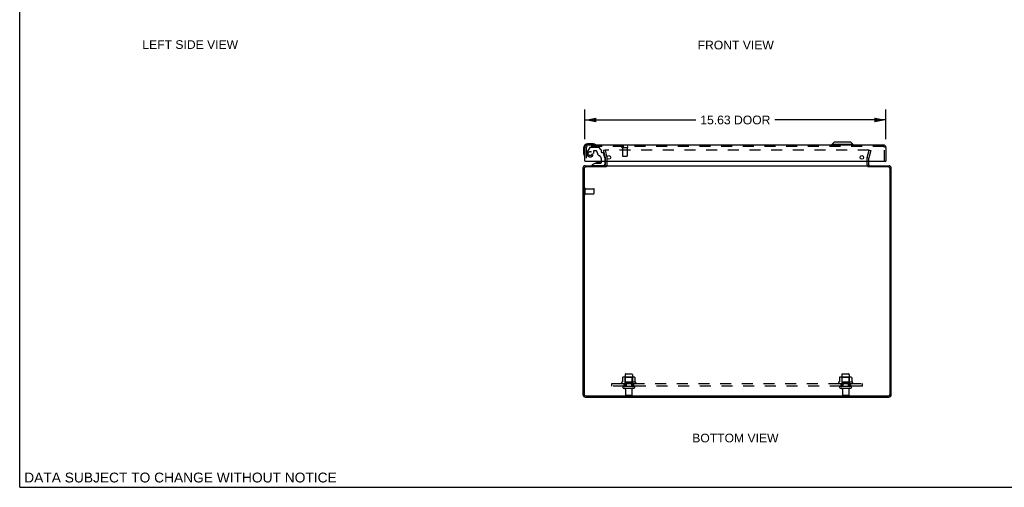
# Model space of a CAD drawing. Header units: inches. Extents: x 0 to 102, y 0 to 66.
# Tile 1 of 3: x 0 to 51, y 0 to 24. Entities that reach past the tile are written whole.
import ezdxf

# ---------------------------------------------------------------- set-up
doc = ezdxf.new("R2010")
doc.units = ezdxf.units.IN
doc.header["$LTSCALE"] = 5.620219
doc.header["$MEASUREMENT"] = 0
doc.linetypes.add('HIDDEN', pattern=[0.2, 0.1, -0.1])
doc.layers.get('0').update_dxf_attribs({"linetype": 'CONTINUOUS'})
for name, color, linetype in [('DEFAULT_2', 8, 'HIDDEN'), ('DIMENSIONS', 7, 'CONTINUOUS'), ('DOOR_ASSEMBLY', 7, 'CONTINUOUS'), ('SUBPANEL', 7, 'CONTINUOUS')]:
    doc.layers.add(name, color=color, linetype=linetype)
doc.styles.get("Standard").update_dxf_attribs({"font": 'arial.ttf'})
doc.dimstyles.new('DIMSTYLE_1', dxfattribs={"dimtxt": 0.45082, "dimasz": 0.601093, "dimexe": 0.09, "dimexo": 0.07, "dimgap": 0.0375, "dimtad": 0, "dimtih": 1, "dimtoh": 1, "dimzin": 4, "dimdsep": 46, "dimtxsty": 'Standard', "dimblk": '_FILLED', "dimblk1": '_FILLED', "dimblk2": '_FILLED', "dimcen": 0.09, "dimadec": 3, "dimazin": 1, "dimtfac": 1, "dimtdec": 3, "dimtofl": 0, "dimtmove": 0, "dimatfit": 3, "dimldrblk": '_FILLED', "dimfxl": 0, "dimtolj": 1, "dimtzin": 4, "dimarcsym": 0})

# ---------------------------------------------------------------- blocks, each defined once
blk = doc.blocks.new('_FILLED')
at = {"color": 0, "linetype": 'ByBlock'}
blk.add_solid([(0, 0), (-1, 0.2), (-1, -0.2)], dxfattribs=at)
blk = doc.blocks.new('*D5')
at = {"layer": 'DIMENSIONS', "color": 2, "linetype": 'Continuous'}
for p, q in [((29.325, 18.05), (29.325, 19.593)), ((44.95, 18.05), (44.95, 19.593)), ((29.325, 19.052), (35.093, 19.052)), ((44.95, 19.052), (39.181, 19.052))]:
    blk.add_line(p, q, dxfattribs=at)
at = {"layer": 'DIMENSIONS', "color": 2, "linetype": 'Continuous', "xscale": 0.6010928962, "yscale": 0.6010928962, "zscale": 0.6010928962, "rotation": 180}
blk.add_blockref('_FILLED', (29.325, 19.052), dxfattribs=at)
at = {"layer": 'DIMENSIONS', "color": 2, "linetype": 'Continuous', "xscale": 0.6010928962, "yscale": 0.6010928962, "zscale": 0.6010928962}
blk.add_blockref('_FILLED', (44.95, 19.052), dxfattribs=at)
at = {"layer": 'DIMENSIONS', "color": 2, "linetype": 'Continuous', "insert": (37.137, 19.278), "char_height": 0.4508, "width": 3.63672, "attachment_point": 2, "line_spacing_factor": 0.9}
blk.add_mtext('15.63 DOOR', dxfattribs=at)

msp = doc.modelspace()

# ---------------------------------------------------------------- linework, layer by layer
at = {"color": 7, "linetype": 'Continuous'}
for p, q in [((0, 0), (0, 66.12)), ((44.055, 16.615), (44.055, 16.678)), ((0, 0), (102.186, 0))]:
    msp.add_line(p, q, dxfattribs=at)
at = {"color": 3, "linetype": 'Continuous'}
for p, q in [((30.405, 16.72), (30.405, 16.921)), ((44.055, 16.72), (44.055, 16.921)), ((29.23, 16.561), (29.23, 4.814)), ((29.293, 16.535), (29.293, 4.821)), ((29.347, 16.678), (30.405, 16.678)), ((30.407, 16.615), (29.373, 16.615)), ((30.432, 16.678), (44.028, 16.678)), ((45.087, 16.615), (44.053, 16.615)), ((44.055, 16.678), (45.113, 16.678)), ((45.167, 4.821), (45.167, 16.535)), ((45.23, 4.814), (45.23, 16.561)), ((29.366, 4.678), (45.094, 4.678)), ((29.373, 4.741), (45.087, 4.741))]:
    msp.add_line(p, q, dxfattribs=at)
for centre, radius, start, end in [((29.347, 16.561), 0.117, 90, 180), ((29.373, 16.535), 0.08, 90, 180), ((30.363, 16.72), 0.042, 270, 360), ((44.097, 16.72), 0.042, 180, 270), ((45.087, 16.535), 0.08, 0, 90), ((45.113, 16.561), 0.117, 0, 90), ((29.366, 4.814), 0.136, 180, 270), ((29.373, 4.821), 0.08, 180, 270), ((45.087, 4.821), 0.08, 270, 360), ((45.094, 4.814), 0.136, 270, 360)]:
    msp.add_arc(centre, radius, start, end, dxfattribs=at)
at = {"layer": 'DEFAULT_2', "color": 8, "linetype": 'HIDDEN'}
for p, q in [((30.373, 17.49), (30.3, 17.471)), ((30.404, 17.085), (30.3, 17.471)), ((30.373, 17.49), (30.476, 17.104)), ((44.055, 17.49), (30.404, 17.49)), ((43.983, 17.104), (44.087, 17.49)), ((44.159, 17.471), (44.056, 17.085)), ((44.087, 17.49), (44.159, 17.471)), ((30.405, 16.921), (30.405, 17.078)), ((30.48, 16.72), (30.48, 17.078)), ((43.98, 16.72), (43.98, 17.078)), ((44.055, 16.921), (44.055, 17.078)), ((29.305, 15.211), (29.305, 15.495)), ((29.348, 15.211), (29.348, 15.495)), ((29.348, 15.477), (29.795, 15.477)), ((29.805, 15.239), (29.805, 15.467)), ((29.348, 15.229), (29.795, 15.229)), ((31.286, 5.693), (31.286, 5.474)), ((31.86, 5.714), (31.349, 5.714)), ((31.421, 5.694), (31.401, 5.714)), ((31.417, 5.848), (31.417, 5.253)), ((31.421, 5.398), (31.421, 5.694)), ((31.788, 5.694), (31.421, 5.694)), ((31.447, 5.878), (31.762, 5.878)), ((31.788, 5.694), (31.808, 5.714)), ((31.788, 5.398), (31.788, 5.694)), ((31.792, 5.848), (31.792, 5.253)), ((31.924, 5.693), (31.924, 5.474)), ((42.536, 5.693), (42.536, 5.474)), ((43.11, 5.714), (42.599, 5.714)), ((42.671, 5.694), (42.651, 5.714)), ((42.667, 5.848), (42.667, 5.253)), ((43.038, 5.694), (42.671, 5.694)), ((42.671, 5.398), (42.671, 5.694)), ((42.697, 5.878), (43.012, 5.878)), ((43.038, 5.694), (43.058, 5.714)), ((43.038, 5.398), (43.038, 5.694)), ((43.042, 5.848), (43.042, 5.253)), ((43.174, 5.693), (43.174, 5.474)), ((31.961, 5.448), (31.249, 5.448)), ((31.271, 5.378), (31.939, 5.378)), ((31.347, 5.253), (31.862, 5.253)), ((31.347, 5.143), (31.862, 5.143)), ((31.421, 5.398), (31.401, 5.378)), ((31.788, 5.398), (31.421, 5.398)), ((31.788, 5.398), (31.808, 5.378)), ((43.211, 5.448), (42.499, 5.448)), ((42.521, 5.378), (43.189, 5.378)), ((42.597, 5.253), (43.112, 5.253)), ((42.597, 5.143), (43.112, 5.143)), ((42.671, 5.398), (42.651, 5.378)), ((43.038, 5.398), (42.671, 5.398)), ((43.038, 5.398), (43.058, 5.378)), ((31.44, 5.08), (31.44, 4.783)), ((31.74, 4.753), (31.47, 4.753)), ((31.77, 5.08), (31.77, 4.783)), ((42.69, 5.08), (42.69, 4.783)), ((42.99, 4.753), (42.72, 4.753)), ((43.02, 5.08), (43.02, 4.783))]:
    msp.add_line(p, q, dxfattribs=at)
for points in [[(30.404, 17.49), (30.403, 17.49), (30.401, 17.49), (30.4, 17.49), (30.398, 17.489), (30.396, 17.489), (30.395, 17.488), (30.394, 17.487), (30.392, 17.486), (30.391, 17.485), (30.39, 17.484), (30.389, 17.483), (30.388, 17.482), (30.387, 17.48), (30.386, 17.479), (30.386, 17.477), (30.385, 17.476), (30.385, 17.474), (30.385, 17.473), (30.384, 17.471)], [(30.384, 17.471), (30.385, 17.47), (30.385, 17.468), (30.385, 17.466)], [(44.072, 17.482), (44.071, 17.483), (44.07, 17.484), (44.069, 17.485), (44.067, 17.486), (44.066, 17.487), (44.065, 17.488), (44.063, 17.489), (44.062, 17.489), (44.06, 17.49), (44.058, 17.49), (44.057, 17.49), (44.055, 17.49)], [(44.072, 17.482), (44.073, 17.48), (44.073, 17.479), (44.074, 17.477), (44.074, 17.476), (44.075, 17.474), (44.075, 17.473), (44.075, 17.471)], [(44.075, 17.471), (44.075, 17.47), (44.075, 17.468), (44.074, 17.466)], [(31.292, 5.702), (31.29, 5.701), (31.289, 5.7), (31.288, 5.699), (31.287, 5.697), (31.286, 5.696), (31.286, 5.694), (31.286, 5.693)], [(31.918, 5.702), (31.919, 5.701), (31.92, 5.7), (31.922, 5.699), (31.922, 5.697), (31.923, 5.696), (31.924, 5.694), (31.924, 5.693)], [(42.542, 5.702), (42.54, 5.701), (42.539, 5.7), (42.538, 5.699), (42.537, 5.697), (42.536, 5.696), (42.536, 5.694), (42.536, 5.693)], [(43.168, 5.702), (43.169, 5.701), (43.17, 5.7), (43.172, 5.699), (43.172, 5.697), (43.173, 5.696), (43.174, 5.694), (43.174, 5.693)], [(31.286, 5.474), (31.286, 5.473), (31.286, 5.472), (31.285, 5.471), (31.285, 5.47), (31.285, 5.469), (31.284, 5.469), (31.284, 5.468), (31.284, 5.468), (31.283, 5.468), (31.283, 5.467), (31.283, 5.467), (31.282, 5.467), (31.282, 5.466), (31.282, 5.466), (31.281, 5.466), (31.281, 5.466), (31.281, 5.466), (31.281, 5.466)], [(31.929, 5.466), (31.929, 5.466), (31.928, 5.466), (31.928, 5.466), (31.928, 5.466), (31.928, 5.466), (31.927, 5.467), (31.927, 5.467), (31.927, 5.467), (31.926, 5.468), (31.926, 5.468), (31.926, 5.468), (31.925, 5.469), (31.925, 5.469), (31.925, 5.47), (31.924, 5.471), (31.924, 5.472), (31.924, 5.473), (31.924, 5.474)], [(42.536, 5.474), (42.536, 5.473), (42.536, 5.472), (42.535, 5.471), (42.535, 5.47), (42.535, 5.469), (42.534, 5.469), (42.534, 5.468), (42.534, 5.468), (42.533, 5.468), (42.533, 5.467), (42.533, 5.467), (42.532, 5.467), (42.532, 5.466), (42.532, 5.466), (42.531, 5.466), (42.531, 5.466), (42.531, 5.466), (42.531, 5.466)], [(43.179, 5.466), (43.179, 5.466), (43.178, 5.466), (43.178, 5.466), (43.178, 5.466), (43.178, 5.466), (43.177, 5.467), (43.177, 5.467), (43.177, 5.467), (43.176, 5.468), (43.176, 5.468), (43.176, 5.468), (43.175, 5.469), (43.175, 5.469), (43.175, 5.47), (43.174, 5.471), (43.174, 5.472), (43.174, 5.473), (43.174, 5.474)]]:
    msp.add_lwpolyline(points, dxfattribs=at)
for centre, radius, start, end in [((30.38, 17.078), 0.025, 0, 15), ((30.38, 17.078), 0.1, 0, 15), ((44.08, 17.078), 0.1, 165, 180), ((44.08, 17.078), 0.025, 165, 180), ((30.363, 16.72), 0.117, 303.0998, 360), ((44.097, 16.72), 0.117, 180, 236.9002), ((29.326, 15.495), 0.0215, 360, 180), ((29.795, 15.467), 0.01, 360, 90), ((29.326, 15.211), 0.0215, 180, 0), ((29.795, 15.239), 0.01, 270, 0), ((31.349, 5.573), 0.141, 90, 113.95), ((31.447, 5.848), 0.03, 90, 180), ((31.762, 5.848), 0.03, 0, 90), ((31.86, 5.573), 0.141, 66.05, 90), ((42.599, 5.573), 0.141, 90, 113.95), ((42.697, 5.848), 0.03, 90, 180), ((43.012, 5.848), 0.03, 0, 90), ((43.11, 5.573), 0.141, 66.05, 90), ((31.271, 5.416), 0.0384, 124.4497, 270), ((31.605, 4.848), 0.698, 117.6814, 120.6631), ((31.347, 5.198), 0.055, 90, 270), ((31.377, 5.08), 0.0625, 0, 90), ((31.832, 5.08), 0.0625, 90, 180), ((31.862, 5.198), 0.055, 270, 90), ((31.605, 4.848), 0.698, 59.3369, 62.3186), ((31.939, 5.416), 0.0384, 270, 55.5503), ((42.521, 5.416), 0.0384, 124.4497, 270), ((42.855, 4.848), 0.698, 117.6814, 120.6631), ((42.597, 5.198), 0.055, 90, 270), ((42.627, 5.08), 0.0625, 0, 90), ((43.082, 5.08), 0.0625, 90, 180), ((43.112, 5.198), 0.055, 270, 90), ((42.855, 4.848), 0.698, 59.3369, 62.3186), ((43.189, 5.416), 0.0384, 270, 55.5503), ((31.47, 4.783), 0.03, 180, 270), ((31.74, 4.783), 0.03, 270, 360), ((42.72, 4.783), 0.03, 180, 270), ((42.99, 4.783), 0.03, 270, 360)]:
    msp.add_arc(centre, radius, start, end, dxfattribs=at)
at = {"layer": 'DOOR_ASSEMBLY', "color": 7, "linetype": 'Continuous'}
for p, q in [((42.267, 17.903), (42.149, 17.785)), ((43.133, 17.903), (42.267, 17.903)), ((43.133, 17.903), (43.251, 17.785)), ((29.265, 17.606), (29.265, 17.316)), ((29.754, 17.806), (29.465, 17.806)), ((29.792, 17.803), (29.754, 17.806)), ((42.149, 17.785), (42.149, 17.746)), ((43.251, 17.785), (42.149, 17.785)), ((43.251, 17.785), (43.251, 17.746)), ((29.265, 17.316), (29.268, 17.279)), ((29.34, 16.921), (29.325, 16.921)), ((30.183, 16.847), (30.183, 16.921)), ((30.368, 16.921), (30.368, 16.757)), ((44.935, 16.921), (44.95, 16.921)), ((29.875, 16.816), (29.699, 16.717)), ((29.699, 16.678), (29.699, 16.717)), ((29.875, 16.816), (30.152, 16.816)), ((30.033, 16.832), (29.963, 16.832)), ((30.103, 16.832), (30.033, 16.832))]:
    msp.add_line(p, q, dxfattribs=at)
at = {"layer": 'DOOR_ASSEMBLY', "color": 3, "linetype": 'Continuous'}
for p, q in [((29.325, 16.921), (29.325, 17.629)), ((44.833, 17.746), (29.442, 17.746)), ((44.95, 17.629), (44.95, 16.921)), ((29.34, 16.921), (44.935, 16.921))]:
    msp.add_line(p, q, dxfattribs=at)
at = {"layer": 'DOOR_ASSEMBLY', "color": 8, "linetype": 'HIDDEN'}
for p, q in [((29.4, 17.629), (29.4, 16.921)), ((44.833, 17.671), (29.442, 17.671)), ((29.585, 17.627), (29.451, 17.394)), ((29.611, 17.642), (30.024, 17.642)), ((29.772, 17.441), (29.772, 17.308)), ((29.882, 17.457), (29.788, 17.457)), ((30.16, 17.518), (30.045, 17.633)), ((30.166, 17.504), (30.166, 17.426)), ((31.258, 17.628), (31.542, 17.628)), ((31.276, 17.628), (31.276, 17.181)), ((31.524, 17.628), (31.524, 17.181)), ((44.875, 16.921), (44.875, 17.629)), ((30.183, 16.921), (30.183, 17.031)), ((30.225, 17.367), (30.269, 17.367)), ((30.368, 17.088), (30.299, 17.344)), ((30.368, 17.088), (30.368, 16.921)), ((31.286, 17.171), (31.514, 17.171)), ((30.289, 16.678), (29.699, 16.678))]:
    msp.add_line(p, q, dxfattribs=at)
msp.add_circle((29.6, 17.308), 0.103, dxfattribs=at)
at = {"layer": 'DOOR_ASSEMBLY', "color": 3, "linetype": 'Continuous'}
for centre in [(30.575, 17.109), (43.7, 17.109)]:
    msp.add_circle(centre, 0.094, dxfattribs=at)
at = {"layer": 'DOOR_ASSEMBLY', "color": 7, "linetype": 'Continuous'}
for centre, radius, start, end in [((29.465, 17.606), 0.2, 90, 180), ((29.754, 17.556), 0.25, 59.1101, 90), ((29.875, 17.761), 0.015, 270, 353.6204), ((29.875, 17.757), 0.015, 6.3796, 59.1101), ((29.515, 17.316), 0.25, 180, 210.8899), ((29.313, 17.196), 0.015, 210.8899, 263.6204), ((29.31, 17.196), 0.015, 276.3796, 360), ((29.963, 16.742), 0.09, 90, 125.1877), ((30.103, 16.742), 0.09, 55.0768, 90), ((30.152, 16.847), 0.031, 270, 360), ((30.289, 16.757), 0.079, 270, 360)]:
    msp.add_arc(centre, radius, start, end, dxfattribs=at)
at = {"layer": 'DOOR_ASSEMBLY', "color": 3, "linetype": 'Continuous'}
for centre, start, end in [((29.442, 17.629), 90, 180), ((44.833, 17.629), 0, 90)]:
    msp.add_arc(centre, 0.117, start, end, dxfattribs=at)
at = {"layer": 'DOOR_ASSEMBLY', "color": 8, "linetype": 'HIDDEN'}
for centre, radius, start, end in [((29.442, 17.629), 0.042, 90, 180), ((29.6, 17.308), 0.172, 150, 360), ((29.611, 17.612), 0.03, 90, 150), ((29.788, 17.441), 0.016, 90, 180), ((29.882, 17.367), 0.09, 0, 90), ((30.024, 17.612), 0.03, 45, 90), ((30.146, 17.504), 0.02, 0, 45), ((30.225, 17.426), 0.059, 180, 270), ((31.258, 17.649), 0.0215, 90, 270), ((31.542, 17.649), 0.0215, 270, 90), ((44.833, 17.629), 0.042, 0, 90), ((30.157, 17.367), 0.185, 180, 244.2582), ((29.995, 17.031), 0.188, 0, 64.2582), ((30.269, 17.336), 0.031, 15, 90), ((31.286, 17.181), 0.01, 180, 270), ((31.514, 17.181), 0.01, 270, 360)]:
    msp.add_arc(centre, radius, start, end, dxfattribs=at)
at = {"layer": 'SUBPANEL', "color": 8, "linetype": 'HIDDEN'}
for p, q in [((30.73, 5.253), (30.73, 5.378)), ((30.73, 5.378), (43.73, 5.378)), ((43.73, 5.253), (30.73, 5.253)), ((31.355, 5.378), (31.355, 5.253)), ((31.464, 5.378), (31.464, 5.253)), ((31.745, 5.378), (31.745, 5.253)), ((31.855, 5.378), (31.855, 5.253)), ((42.605, 5.378), (42.605, 5.253)), ((42.714, 5.378), (42.714, 5.253)), ((42.995, 5.378), (42.995, 5.253)), ((43.105, 5.378), (43.105, 5.253)), ((43.73, 5.253), (43.73, 5.378))]:
    msp.add_line(p, q, dxfattribs=at)

# ---------------------------------------------------------------- texts
at = {"layer": 'DIMENSIONS', "color": 2, "linetype": 'Continuous', "attachment_point": 2, "line_spacing_factor": 0.9}
for s, insert, char_height, width in [('LEFT SIDE VIEW', (8.849, 23.188), 0.45082, 4.95734), ('FRONT VIEW', (37.156, 23.164), 0.4508, 3.94509), ('BOTTOM VIEW', (37.138, 2.781), 0.45082, 4.46797), ('DATA SUBJECT TO CHANGE WITHOUT NOTICE', (8.344, 0.762), 0.51093, 16.18638)]:
    msp.add_mtext(s, dxfattribs=dict(at, insert=insert, char_height=char_height, width=width))

# ---------------------------------------------------------------- dimensions: what is measured, and where the dimension line sits
at = {"layer": 'DIMENSIONS', "color": 2, "linetype": 'Continuous'}
dim = msp.add_linear_dim(base=(44.949742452, 19.052206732), p1=(29.324742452, 17.97958551), p2=(44.949742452, 17.97958551), text='<> DOOR', dimstyle='DIMSTYLE_1', dxfattribs=at)
dim.commit()
dim.dimension.update_dxf_attribs({"geometry": '*D5', "text_midpoint": (37.137242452, 19.052206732), "dimtype": 160})

doc.saveas('drawing.dxf')
